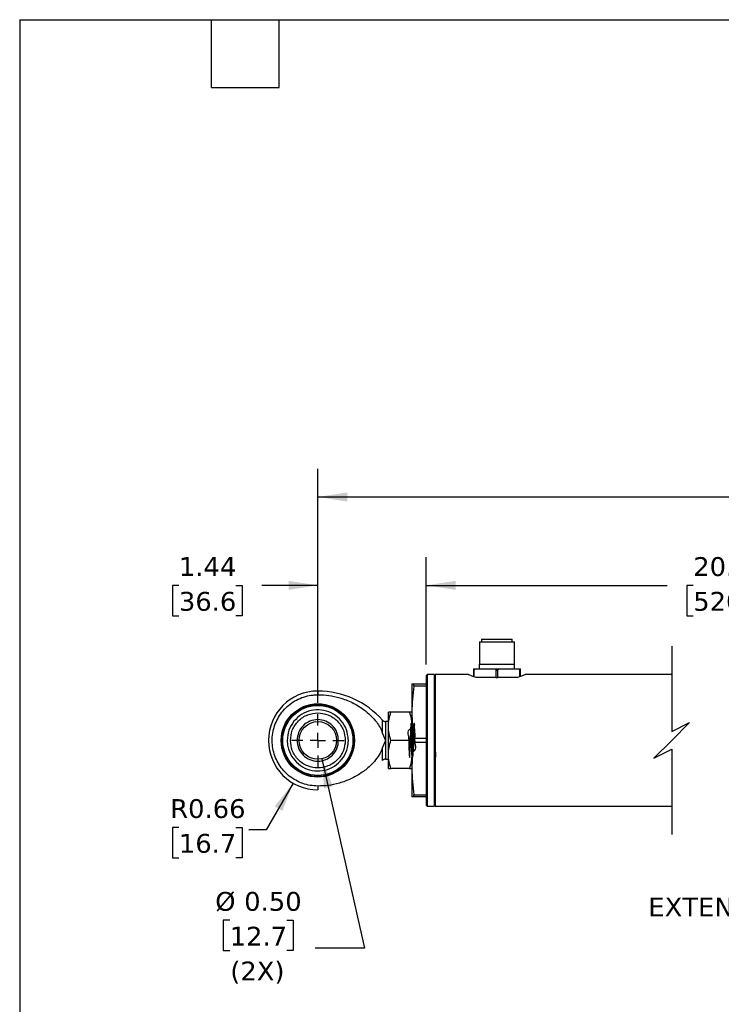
# Model space of a CAD drawing. Header units: inches. Extents: x 0.7 to 32.2, y 0.7 to 24.8.
# Tile 2 of 6: x 0.7 to 10.1, y 11.7 to 24.8. Entities that reach past the tile are written whole.
import ezdxf

# ---------------------------------------------------------------- set-up
doc = ezdxf.new("R2010")
doc.units = ezdxf.units.IN
doc.header["$LTSCALE"] = 3
doc.header["$MEASUREMENT"] = 0
doc.linetypes.add('SLD-Center', pattern=[0.75, 0.6, -0.05, 0.05, -0.05])
doc.linetypes.add('SLD-Solid', pattern=[0])
doc.layers.add('CENTER', color=40, linetype='SLD-Center')
doc.layers.add('DIMENSIONS', color=140, linetype='SLD-Solid', lineweight=25)
doc.layers.add('TEXT', color=140, linetype='SLD-Solid', lineweight=25)
doc.styles.add('SLDTEXTSTYLE0', font='VERDANA.TTF')
doc.dimstyles.new('SLDDIMSTYLE0', dxfattribs={"dimtxt": 0.254883, "dimasz": 0.39, "dimexe": 0, "dimexo": 0.0625, "dimgap": 0.063721, "dimtad": 0, "dimtih": 1, "dimtoh": 1, "dimrnd": 1e-09, "dimzin": 12, "dimdsep": 46, "dimtxsty": 'SLDTEXTSTYLE0', "dimsah": 1, "dimcen": 0.09, "dimadec": 0, "dimazin": 3, "dimtfac": 1, "dimtofl": 0, "dimtmove": 0, "dimatfit": 3, "dimfxl": 0, "dimfrac": 2, "dimtolj": 1, "dimtzin": 12, "dimarcsym": 0})
doc.dimstyles.new('SLDDIMSTYLE1', dxfattribs={"dimtxt": 0.254883, "dimasz": 0.39, "dimexe": 0, "dimexo": 0.0625, "dimgap": 0.063721, "dimtad": 0, "dimtih": 1, "dimtoh": 1, "dimrnd": 1e-09, "dimzin": 4, "dimdsep": 46, "dimtxsty": 'SLDTEXTSTYLE0', "dimsah": 1, "dimcen": 0.09, "dimadec": 0, "dimazin": 1, "dimtfac": 1, "dimtofl": 0, "dimtmove": 0, "dimatfit": 3, "dimfxl": 0, "dimfrac": 2, "dimtolj": 1, "dimtzin": 12, "dimarcsym": 0})
doc.dimstyles.new('SLDDIMSTYLE2', dxfattribs={"dimtxt": 0.254883, "dimasz": 0.39, "dimexe": 0, "dimexo": 0.0625, "dimgap": 0.063721, "dimtad": 0, "dimtih": 1, "dimtoh": 1, "dimrnd": 1e-09, "dimzin": 12, "dimdsep": 46, "dimtxsty": 'SLDTEXTSTYLE0', "dimsah": 1, "dimcen": 0.09, "dimadec": 0, "dimazin": 3, "dimtfac": 1, "dimtmove": 0, "dimatfit": 0, "dimfxl": 0, "dimfrac": 2, "dimtolj": 1, "dimtzin": 12, "dimarcsym": 0})
doc.dimstyles.new('SLDDIMSTYLE3', dxfattribs={"dimtxt": 0.254883, "dimasz": 0.39, "dimexe": 0, "dimexo": 0.0625, "dimgap": 0.063721, "dimtad": 0, "dimtih": 1, "dimtoh": 1, "dimrnd": 1e-09, "dimdsep": 46, "dimtxsty": 'SLDTEXTSTYLE0', "dimsah": 1, "dimcen": 0, "dimadec": 0, "dimazin": 2, "dimtfac": 1, "dimtofl": 0, "dimtmove": 0, "dimatfit": 3, "dimfxl": 0, "dimfrac": 2, "dimtolj": 1, "dimtzin": 12, "dimarcsym": 0})
doc.dimstyles.new('SLDDIMSTYLE4', dxfattribs={"dimtxt": 0.254883, "dimasz": 0.39, "dimexe": 0, "dimexo": 0.0625, "dimgap": 0.063721, "dimtad": 0, "dimtih": 1, "dimtoh": 1, "dimrnd": 1e-09, "dimzin": 0, "dimdsep": 46, "dimtxsty": 'SLDTEXTSTYLE0', "dimsah": 1, "dimcen": 0, "dimadec": 0, "dimazin": 0, "dimtfac": 1, "dimtofl": 0, "dimtmove": 0, "dimatfit": 3, "dimfxl": 0, "dimfrac": 2, "dimtolj": 1, "dimtzin": 12, "dimarcsym": 0})

# ---------------------------------------------------------------- blocks, each defined once
blk = doc.blocks.new('_D_1')
at = {"layer": 'DIMENSIONS'}
for p, q in [((6.153, 16.185), (6.153, 17.61)), ((13.982, 16.185), (13.982, 17.61)), ((12.001, 17.402), (11.917, 17.235)), ((12.167, 17.069), (12.001, 17.402)), ((6.153, 17.235), (9.356, 17.235)), ((9.702, 17.235), (9.616, 17.235)), ((9.616, 17.235), (9.616, 16.83)), ((10.671, 17.235), (10.757, 17.235)), ((10.757, 17.235), (10.757, 16.83)), ((11.917, 17.235), (11.016, 17.235)), ((12.251, 17.235), (12.167, 17.069)), ((13.982, 17.235), (12.251, 17.235)), ((9.616, 16.83), (9.702, 16.83)), ((10.757, 16.83), (10.671, 16.83))]:
    blk.add_line(p, q, dxfattribs=at)
for points in [[(6.153, 17.235), (6.543, 17.175), (6.543, 17.295)], [(13.982, 17.235), (13.592, 17.295), (13.592, 17.175)]]:
    blk.add_solid(points, dxfattribs=at)
at = {"layer": 'DIMENSIONS', "char_height": 0.25, "attachment_point": 1, "style": 'SLDTEXTSTYLE0'}
for s, insert in [('20.50', (9.702, 17.61)), ('520.7', (9.702, 17.148))]:
    blk.add_mtext(s, dxfattribs=dict(at, insert=insert))
blk = doc.blocks.new('_D_2')
at = {"layer": 'DIMENSIONS'}
for p, q in [((4.713, 15.676), (4.713, 17.61)), ((6.153, 16.185), (6.153, 17.61)), ((2.866, 17.235), (2.78, 17.235)), ((2.78, 17.235), (2.78, 16.83)), ((3.623, 17.235), (3.709, 17.235)), ((3.709, 17.235), (3.709, 16.83)), ((4.713, 17.235), (3.969, 17.235)), ((6.153, 17.235), (6.903, 17.235)), ((2.78, 16.83), (2.866, 16.83)), ((3.709, 16.83), (3.623, 16.83))]:
    blk.add_line(p, q, dxfattribs=at)
for points in [[(4.713, 17.235), (4.323, 17.295), (4.323, 17.175)], [(6.153, 17.235), (6.543, 17.175), (6.543, 17.295)]]:
    blk.add_solid(points, dxfattribs=at)
at = {"layer": 'DIMENSIONS', "char_height": 0.25, "attachment_point": 1, "style": 'SLDTEXTSTYLE0'}
for s, insert in [('1.44', (2.866, 17.61)), ('36.6', (2.866, 17.148))]:
    blk.add_mtext(s, dxfattribs=dict(at, insert=insert))
blk = doc.blocks.new('_D_3')
at = {"layer": 'DIMENSIONS'}
for p, q in [((4.385, 14.607), (4.025, 13.985)), ((2.866, 14.02), (2.78, 14.02)), ((2.78, 14.02), (2.78, 13.615)), ((3.623, 14.02), (3.709, 14.02)), ((3.709, 14.02), (3.709, 13.615)), ((4.025, 13.985), (3.795, 13.985)), ((2.78, 13.615), (2.866, 13.615)), ((3.709, 13.615), (3.623, 13.615))]:
    blk.add_line(p, q, dxfattribs=at)
blk.add_solid([(4.385, 14.607), (4.138, 14.3), (4.242, 14.24)], dxfattribs=at)
at = {"layer": 'DIMENSIONS', "char_height": 0.25, "attachment_point": 1, "style": 'SLDTEXTSTYLE0'}
for s, insert in [('R0.66', (2.75, 14.395)), ('16.7', (2.866, 13.933))]:
    blk.add_mtext(s, dxfattribs=dict(at, insert=insert))
blk = doc.blocks.new('_D_4')
at = {"layer": 'DIMENSIONS'}
for p, q in [((4.768, 14.931), (5.335, 12.417)), ((3.541, 12.787), (3.456, 12.787)), ((3.456, 12.787), (3.456, 12.382)), ((4.299, 12.787), (4.384, 12.787)), ((4.384, 12.787), (4.384, 12.382)), ((3.456, 12.382), (3.541, 12.382)), ((4.384, 12.382), (4.299, 12.382)), ((5.335, 12.417), (4.679, 12.417))]:
    blk.add_line(p, q, dxfattribs=at)
blk.add_solid([(4.768, 14.931), (4.795, 14.537), (4.912, 14.564)], dxfattribs=at)
at = {"layer": 'DIMENSIONS', "char_height": 0.25, "attachment_point": 1, "style": 'SLDTEXTSTYLE0'}
for s, insert in [('%%c', (3.349, 13.162)), ('0.50', (3.734, 13.162)), ('12.7', (3.541, 12.699)), ('(2X)', (3.549, 12.237))]:
    blk.add_mtext(s, dxfattribs=dict(at, insert=insert))
blk = doc.blocks.new('_D_5')
at = {"layer": 'DIMENSIONS'}
for p, q in [((4.713, 15.676), (4.713, 18.784)), ((21.893, 15.676), (21.893, 18.784)), ((17.541, 18.576), (17.374, 18.243)), ((17.624, 18.409), (17.541, 18.576)), ((4.713, 18.409), (12.086, 18.409)), ((12.431, 18.409), (12.346, 18.409)), ((12.346, 18.409), (12.346, 18.004)), ((13.613, 18.409), (13.698, 18.409)), ((13.698, 18.409), (13.698, 18.004)), ((17.291, 18.409), (13.958, 18.409)), ((17.374, 18.243), (17.291, 18.409)), ((21.893, 18.409), (17.624, 18.409)), ((12.346, 18.004), (12.431, 18.004)), ((13.698, 18.004), (13.613, 18.004))]:
    blk.add_line(p, q, dxfattribs=at)
for points in [[(4.713, 18.409), (5.103, 18.349), (5.103, 18.469)], [(21.893, 18.409), (21.503, 18.469), (21.503, 18.349)]]:
    blk.add_solid(points, dxfattribs=at)
at = {"layer": 'DIMENSIONS', "char_height": 0.25, "attachment_point": 1, "style": 'SLDTEXTSTYLE0'}
for s, insert in [('39.69', (12.537, 18.784)), ('1008.2', (12.431, 18.322))]:
    blk.add_mtext(s, dxfattribs=dict(at, insert=insert))
blk = doc.blocks.new('SW_CENTERMARKSYMBOL_0')
at = {"layer": 'CENTER', "color": 0}
for p, q in [((0, 0.2), (0, 0.35)), ((-0.2, 0), (-0.351, 0)), ((0, 0), (-0.1, 0)), ((0, 0), (0, 0.1)), ((0, 0), (0, -0.1)), ((0, 0), (0.1, 0)), ((0.2, 0), (0.35, 0)), ((0, -0.2), (0, -0.351))]:
    blk.add_line(p, q, dxfattribs=at)

msp = doc.modelspace()

# ---------------------------------------------------------------- linework, layer by layer
for p, q in [((6.86, 16.483), (6.86, 16.188)), ((6.86, 16.483), (7.325, 16.483)), ((6.888, 16.519), (6.888, 16.483)), ((6.888, 16.519), (7.297, 16.519)), ((7.297, 16.483), (7.297, 16.519)), ((7.325, 16.188), (7.325, 16.483)), ((6.78, 16.128), (6.78, 16.109)), ((6.78, 16.128), (6.834, 16.128)), ((6.78, 16.109), (6.792, 16.109)), ((6.78, 16.109), (6.78, 16.024)), ((6.792, 16.019), (6.792, 16.109)), ((6.834, 16.128), (7.039, 16.128)), ((6.858, 16.188), (6.858, 16.128)), ((6.858, 16.188), (7.327, 16.188)), ((7.039, 16.128), (7.147, 16.128)), ((7.08, 16.109), (7.08, 16.01)), ((7.08, 16.109), (7.105, 16.109)), ((7.105, 16.01), (7.105, 16.109)), ((7.147, 16.128), (7.352, 16.128)), ((7.327, 16.128), (7.327, 16.188)), ((7.352, 16.128), (7.406, 16.128)), ((7.393, 16.109), (7.393, 16.019)), ((7.393, 16.109), (7.406, 16.109)), ((7.406, 16.109), (7.406, 16.128)), ((7.406, 16.024), (7.406, 16.109)), ((6.168, 16.05), (6.153, 16.035)), ((6.153, 16.035), (6.153, 14.315)), ((6.258, 16.05), (6.168, 16.05)), ((6.168, 16.05), (6.168, 14.3)), ((6.273, 16.035), (6.258, 16.05)), ((6.258, 16.05), (6.258, 14.3)), ((6.717, 16.05), (6.273, 16.05)), ((6.273, 16.05), (6.273, 14.3)), ((6.9, 16.01), (6.817, 16.01)), ((7.011, 16.01), (6.9, 16.01)), ((7.08, 16.01), (7.011, 16.01)), ((7.08, 16.01), (7.105, 16.01)), ((7.174, 16.01), (7.105, 16.01)), ((7.285, 16.01), (7.174, 16.01)), ((7.368, 16.01), (7.285, 16.01)), ((9.416, 16.05), (7.469, 16.05)), ((4.713, 15.831), (4.713, 15.782)), ((5.963, 15.925), (5.989, 15.925)), ((5.963, 15.925), (5.963, 15.55)), ((5.989, 15.897), (5.989, 15.925)), ((5.989, 15.925), (6.153, 15.925)), ((6.153, 15.897), (5.989, 15.897)), ((5.684, 15.55), (5.65, 15.55)), ((5.65, 15.363), (5.65, 15.55)), ((5.929, 15.55), (5.684, 15.55)), ((5.963, 15.55), (5.929, 15.55)), ((5.963, 15.55), (5.963, 14.8)), ((5.65, 15.425), (5.61, 15.425)), ((5.61, 15.425), (5.61, 15.175)), ((5.65, 14.988), (5.65, 15.363)), ((6.156, 15.403), (6.154, 15.402)), ((6.269, 15.423), (6.269, 15.425)), ((5.573, 15.269), (5.61, 15.175)), ((5.61, 15.175), (5.573, 15.082)), ((5.61, 15.175), (5.61, 14.925)), ((5.929, 15.175), (5.684, 15.175)), ((5.989, 15.147), (5.989, 15.204)), ((5.989, 15.204), (6.153, 15.204)), ((6.153, 15.147), (5.989, 15.147)), ((5.61, 14.925), (5.65, 14.925)), ((5.65, 14.8), (5.65, 14.988)), ((6.156, 14.925), (6.156, 14.928)), ((6.269, 14.948), (6.269, 14.948)), ((5.65, 14.8), (5.684, 14.8)), ((5.929, 14.8), (5.684, 14.8)), ((5.929, 14.8), (5.963, 14.8)), ((5.963, 14.8), (5.963, 14.425)), ((4.713, 14.569), (4.713, 14.519)), ((5.989, 14.425), (5.963, 14.425)), ((5.989, 14.454), (6.153, 14.454)), ((5.989, 14.425), (5.989, 14.454)), ((6.153, 14.425), (5.989, 14.425)), ((6.153, 14.315), (6.168, 14.3)), ((6.168, 14.3), (6.258, 14.3)), ((6.258, 14.3), (6.273, 14.315)), ((6.273, 14.3), (9.416, 14.3))]:
    msp.add_line(p, q)
at = {"flags": 128}
for points in [[(5.573, 15.269), (5.573, 15.339), (5.573, 15.395), (5.573, 15.43), (5.573, 15.442)], [(5.573, 14.908), (5.573, 14.92), (5.573, 14.956), (5.573, 15.011), (5.573, 15.082)]]:
    msp.add_lwpolyline(points, dxfattribs=at)
for radius in [0.487, 0.48, 0.466, 0.25]:
    msp.add_circle((4.713, 15.175), radius)
for centre, radius, start, end in [((4.713, 15.175), 0.656, 90, 270), ((4.713, 14.686), 1.145, 41.3137, 89.9999), ((5.61, 15.475), 0.05, 221.19, 270.0006), ((5.61, 14.875), 0.05, 89.999, 138.52)]:
    msp.add_arc(centre, radius, start, end)
for points, knots in [([(6.792, 16.109), (6.792, 16.11), (6.793, 16.112), (6.795, 16.116), (6.8, 16.121), (6.812, 16.127), (6.824, 16.128), (6.833, 16.128), (6.834, 16.128)], [0, 0, 0, 0, 0.0668443, 0.1463127, 0.2641077, 0.4779331, 0.9404704, 1, 1, 1, 1]), ([(7.039, 16.128), (7.044, 16.128), (7.056, 16.128), (7.069, 16.124), (7.076, 16.118), (7.079, 16.114), (7.08, 16.111), (7.08, 16.109), (7.08, 16.109)], [0, 0, 0, 0, 0.345135, 0.69831, 0.796359, 0.898971, 0.966821, 1, 1, 1, 1]), ([(7.105, 16.109), (7.105, 16.11), (7.106, 16.112), (7.108, 16.116), (7.113, 16.121), (7.125, 16.127), (7.137, 16.128), (7.146, 16.128), (7.147, 16.128)], [0, 0, 0, 0, 0.066844, 0.146312, 0.264107, 0.477911, 0.940471, 1, 1, 1, 1]), ([(7.352, 16.128), (7.357, 16.128), (7.369, 16.128), (7.382, 16.124), (7.389, 16.118), (7.392, 16.114), (7.393, 16.111), (7.393, 16.109), (7.393, 16.109)], [0, 0, 0, 0, 0.345152, 0.69832, 0.796349, 0.898973, 0.966821, 1, 1, 1, 1]), ([(6.817, 16.01), (6.801, 16.015), (6.778, 16.022), (6.703, 16.054), (6.716, 16.049), (6.717, 16.049)], [0, 0, 0, 0, 0.662678, 0.976981, 1, 1, 1, 1]), ([(7.469, 16.049), (7.467, 16.048), (7.45, 16.041), (7.417, 16.027), (7.385, 16.016), (7.368, 16.01)], [0, 0, 0, 0, 0.060801, 0.496801, 1, 1, 1, 1]), ([(5.989, 15.897), (5.982, 15.839), (5.967, 15.724), (5.964, 15.608), (5.963, 15.55)], [0, 0, 0, 0, 0.499423, 1, 1, 1, 1]), ([(4.713, 14.569), (4.679, 14.571), (4.61, 14.574), (4.511, 14.601), (4.417, 14.642), (4.332, 14.7), (4.258, 14.77), (4.196, 14.852), (4.149, 14.944), (4.118, 15.042), (4.104, 15.143), (4.107, 15.246), (4.128, 15.347), (4.165, 15.442), (4.217, 15.53), (4.284, 15.609), (4.363, 15.674), (4.452, 15.726), (4.548, 15.762), (4.636, 15.779), (4.691, 15.781), (4.713, 15.782)], [0, 0, 0, 0, 0.053694, 0.107386, 0.161078, 0.214771, 0.268463, 0.322155, 0.375848, 0.42954, 0.483233, 0.536925, 0.590618, 0.64431, 0.698003, 0.751696, 0.805388, 0.85908, 0.912773, 0.966465, 1, 1, 1, 1]), ([(4.713, 15.782), (4.762, 15.78), (4.86, 15.776), (5.014, 15.742), (5.172, 15.682), (5.309, 15.6), (5.417, 15.509), (5.489, 15.427), (5.543, 15.347), (5.563, 15.295), (5.573, 15.269)], [0, 0, 0, 0, 0.138804, 0.277604, 0.445385, 0.613078, 0.728123, 0.843023, 0.921624, 1, 1, 1, 1]), ([(5.116, 15.218), (5.117, 15.204), (5.121, 15.157), (5.109, 15.065), (5.06, 14.95), (4.965, 14.848), (4.843, 14.783), (4.705, 14.762), (4.569, 14.787), (4.449, 14.857), (4.358, 14.962), (4.314, 15.075), (4.302, 15.193), (4.322, 15.312), (4.39, 15.434), (4.493, 15.526), (4.622, 15.579), (4.76, 15.586), (4.894, 15.547), (5.006, 15.466), (5.089, 15.353), (5.107, 15.263), (5.116, 15.218)], [0, 0, 0, 0, 0.016822, 0.0549382, 0.1086183, 0.1622983, 0.2159784, 0.2696579, 0.3233379, 0.3770182, 0.4306984, 0.4843781, 0.5168801, 0.5705601, 0.6242401, 0.6779198, 0.7315997, 0.7852804, 0.8389599, 0.8926401, 0.94632, 1, 1, 1, 1]), ([(4.348, 15.175), (4.353, 15.221), (4.36, 15.292), (4.406, 15.377), (4.453, 15.435), (4.511, 15.483), (4.596, 15.527), (4.713, 15.549), (4.829, 15.527), (4.914, 15.483), (4.973, 15.435), (5.02, 15.377), (5.065, 15.292), (5.073, 15.221), (5.078, 15.175)], [0, 0, 0, 0, 0.119729, 0.18418, 0.25, 0.31582, 0.380272, 0.500001, 0.619728, 0.684181, 0.75, 0.81582, 0.880272, 1, 1, 1, 1]), ([(4.713, 15.451), (4.677, 15.447), (4.604, 15.439), (4.513, 15.375), (4.449, 15.284), (4.441, 15.211), (4.437, 15.175)], [0, 0, 0, 0, 0.25, 0.5, 0.75, 1, 1, 1, 1]), ([(4.988, 15.175), (4.984, 15.211), (4.976, 15.284), (4.912, 15.375), (4.821, 15.439), (4.749, 15.447), (4.713, 15.451)], [0, 0, 0, 0, 0.2500006, 0.5000004, 0.7499993, 1, 1, 1, 1]), ([(5.65, 15.363), (5.652, 15.394), (5.655, 15.458), (5.674, 15.519), (5.684, 15.55)], [0, 0, 0, 0, 0.492749, 1, 1, 1, 1]), ([(5.929, 15.55), (5.938, 15.52), (5.957, 15.459), (5.961, 15.395), (5.963, 15.363)], [0, 0, 0, 0, 0.4972322, 1, 1, 1, 1]), ([(5.963, 15.55), (5.964, 15.493), (5.966, 15.377), (5.982, 15.262), (5.989, 15.204)], [0, 0, 0, 0, 0.4985871, 1, 1, 1, 1]), ([(5.684, 15.175), (5.674, 15.206), (5.655, 15.267), (5.652, 15.331), (5.65, 15.363)], [0, 0, 0, 0, 0.497232, 1, 1, 1, 1]), ([(5.963, 15.337), (5.943, 15.327), (5.896, 15.304), (5.923, 15.217), (5.919, 15.139), (5.922, 15.061), (5.929, 15), (5.924, 14.966), (5.936, 14.941), (5.934, 14.998), (5.94, 15.032), (5.941, 15.112), (5.945, 15.191), (5.947, 15.27), (5.951, 15.34), (5.951, 15.373), (5.957, 15.412), (5.961, 15.366), (5.963, 15.333), (5.966, 15.259), (5.969, 15.181), (5.972, 15.099), (5.974, 15.039), (5.976, 15.006), (5.976, 14.998)], [0, 0, 0, 0, 0.046814, 0.109231, 0.176907, 0.240176, 0.290008, 0.319312, 0.324369, 0.345422, 0.388796, 0.448352, 0.515591, 0.580913, 0.63499, 0.670117, 0.681427, 0.696134, 0.734217, 0.790336, 0.856491, 0.923234, 0.981037, 1, 1, 1, 1]), ([(5.963, 15.363), (5.961, 15.331), (5.957, 15.268), (5.939, 15.206), (5.929, 15.175)], [0, 0, 0, 0, 0.492748, 1, 1, 1, 1]), ([(5.963, 15.016), (5.983, 15.028), (6.028, 15.056), (6.002, 15.143), (6.005, 15.222), (6.005, 15.3), (5.993, 15.352), (6.005, 15.393), (5.984, 15.405), (5.995, 15.349), (5.983, 15.31), (5.984, 15.229), (5.98, 15.149), (5.978, 15.072), (5.973, 15.005), (5.975, 14.972), (5.967, 14.939), (5.964, 14.991), (5.962, 15.024), (5.959, 15.101), (5.956, 15.18), (5.953, 15.261), (5.951, 15.318), (5.949, 15.347), (5.949, 15.353)], [0, 0, 0, 0, 0.050591, 0.114526, 0.182584, 0.245045, 0.292996, 0.319621, 0.322369, 0.346492, 0.392484, 0.453819, 0.521745, 0.586562, 0.639016, 0.671637, 0.680002, 0.697811, 0.738671, 0.796818, 0.863959, 0.930509, 0.986963, 1, 1, 1, 1]), ([(6.269, 15.425), (6.27, 15.419), (6.272, 15.411), (6.273, 15.402), (6.273, 15.4)], [0, 0, 0, 0, 0.742218, 1, 1, 1, 1]), ([(5.078, 15.175), (5.073, 15.129), (5.065, 15.059), (5.02, 14.974), (4.973, 14.916), (4.914, 14.868), (4.829, 14.824), (4.713, 14.802), (4.596, 14.824), (4.511, 14.868), (4.453, 14.916), (4.406, 14.974), (4.36, 15.059), (4.353, 15.129), (4.348, 15.175)], [0, 0, 0, 0, 0.119728, 0.18418, 0.25, 0.315819, 0.380271, 0.499999, 0.619728, 0.68418, 0.75, 0.81582, 0.880271, 1, 1, 1, 1]), ([(4.437, 15.175), (4.441, 15.139), (4.449, 15.067), (4.513, 14.975), (4.604, 14.914), (4.713, 14.893), (4.821, 14.914), (4.912, 14.975), (4.976, 15.067), (4.984, 15.139), (4.988, 15.175)], [0, 0, 0, 0, 0.1250004, 0.2500001, 0.3750005, 0.5000007, 0.6250009, 0.7500001, 0.8749999, 1, 1, 1, 1]), ([(5.65, 14.988), (5.652, 15.019), (5.655, 15.083), (5.674, 15.144), (5.684, 15.175)], [0, 0, 0, 0, 0.492749, 1, 1, 1, 1]), ([(5.929, 15.175), (5.938, 15.145), (5.957, 15.084), (5.961, 15.02), (5.963, 14.988)], [0, 0, 0, 0, 0.497232, 1, 1, 1, 1]), ([(5.573, 15.082), (5.563, 15.056), (5.54, 14.997), (5.483, 14.915), (5.399, 14.824), (5.288, 14.737), (5.151, 14.66), (5.001, 14.605), (4.854, 14.574), (4.757, 14.57), (4.713, 14.569)], [0, 0, 0, 0, 0.076698, 0.178266, 0.280057, 0.427536, 0.575134, 0.725355, 0.875596, 1, 1, 1, 1]), ([(5.989, 15.147), (5.982, 15.089), (5.967, 14.974), (5.964, 14.858), (5.963, 14.8)], [0, 0, 0, 0, 0.499423, 1, 1, 1, 1]), ([(6.273, 15.074), (6.273, 15.057), (6.274, 15.021), (6.278, 14.999), (6.277, 14.941), (6.281, 14.949), (6.281, 14.95)], [0, 0, 0, 0, 0.360287, 0.789476, 0.99187, 1, 1, 1, 1]), ([(5.684, 14.8), (5.674, 14.831), (5.655, 14.892), (5.652, 14.956), (5.65, 14.988)], [0, 0, 0, 0, 0.497232, 1, 1, 1, 1]), ([(5.963, 14.988), (5.961, 14.956), (5.957, 14.893), (5.939, 14.831), (5.929, 14.8)], [0, 0, 0, 0, 0.492748, 1, 1, 1, 1]), ([(6.153, 14.951), (6.153, 14.949), (6.153, 14.94), (6.155, 14.932), (6.156, 14.925)], [0, 0, 0, 0, 0.2577752, 1, 1, 1, 1]), ([(6.269, 14.948), (6.27, 14.948), (6.272, 14.95), (6.275, 14.95), (6.278, 14.95), (6.279, 14.949), (6.279, 14.949)], [0, 0, 0, 0, 0.294251, 0.591225, 0.888095, 1, 1, 1, 1]), ([(5.963, 14.8), (5.964, 14.743), (5.966, 14.627), (5.982, 14.512), (5.989, 14.454)], [0, 0, 0, 0, 0.498587, 1, 1, 1, 1])]:
    msp.add_open_spline(points, degree=3, knots=knots)
at = {"layer": 'DIMENSIONS', "color": 140}
for p, q in [((9.416, 16.425), (9.416, 15.293)), ((9.416, 15.293), (9.652, 15.412)), ((9.652, 15.412), (9.416, 15.175)), ((9.416, 15.175), (9.18, 14.939)), ((9.18, 14.939), (9.416, 15.057)), ((9.416, 15.057), (9.416, 13.925))]:
    msp.add_line(p, q, dxfattribs=at)
at = {"layer": 'TEXT'}
for p, q in [((0.75, 24.75), (32.25, 24.75)), ((0.75, 24.75), (0.75, 0.75)), ((3.3, 23.85), (3.3, 24.75)), ((4.2, 23.85), (4.2, 24.75)), ((3.3, 23.85), (4.2, 23.85))]:
    msp.add_line(p, q, dxfattribs=at)

# ---------------------------------------------------------------- block references
at = {"layer": 'CENTER'}
msp.add_blockref('SW_CENTERMARKSYMBOL_0', (4.713, 15.175), dxfattribs=at)

# ---------------------------------------------------------------- texts
at = {"layer": 'TEXT', "insert": (9.105, 13.087), "char_height": 0.25, "attachment_point": 1, "style": 'SLDTEXTSTYLE0'}
msp.add_mtext('EXTENDED VIEW', dxfattribs=at)

# ---------------------------------------------------------------- dimensions: what is measured, and where the dimension line sits
at = {"layer": 'DIMENSIONS'}
for base, p1, p2, text, dimstyle, picture, middle in [((21.893, 18.409), (4.713, 15.526), (21.893, 15.526), '39.69', 'SLDDIMSTYLE0', '_D_5', (13.022, 18.409)), ((6.153, 17.235), (13.982, 16.035), (6.153, 16.035), '20.50', 'SLDDIMSTYLE1', '_D_1', (10.186, 17.235))]:
    dim = msp.add_linear_dim(base=base, p1=p1, p2=p2, text=text, dimstyle=dimstyle, dxfattribs=at)
    dim.commit()
    dim.dimension.update_dxf_attribs({"geometry": picture, "text_midpoint": middle, "dimtype": 160})
dim = msp.add_linear_dim(base=(4.713, 17.235), p1=(6.153, 16.035), p2=(4.713, 15.526), dimstyle='SLDDIMSTYLE2', dxfattribs=at)
dim.commit()
dim.dimension.update_dxf_attribs({"geometry": '_D_2', "text_midpoint": (3.245, 17.235), "dimtype": 160})
dim = msp.add_diameter_dim_2p(p1=(4.657, 15.42), p2=(4.768, 14.931), text='<>\\P(2X)', dimstyle='SLDDIMSTYLE4', dxfattribs=at)
dim.commit()
dim.dimension.update_dxf_attribs({"geometry": '_D_4', "text_midpoint": (3.92, 12.585), "dimtype": 163})
dim = msp.add_radius_dim(center=(4.713, 15.175), mpoint=(4.385, 14.607), dimstyle='SLDDIMSTYLE3', dxfattribs=at)
dim.commit()
dim.dimension.update_dxf_attribs({"geometry": '_D_3', "text_midpoint": (3.245, 13.985), "dimtype": 164})

doc.saveas('drawing.dxf')
